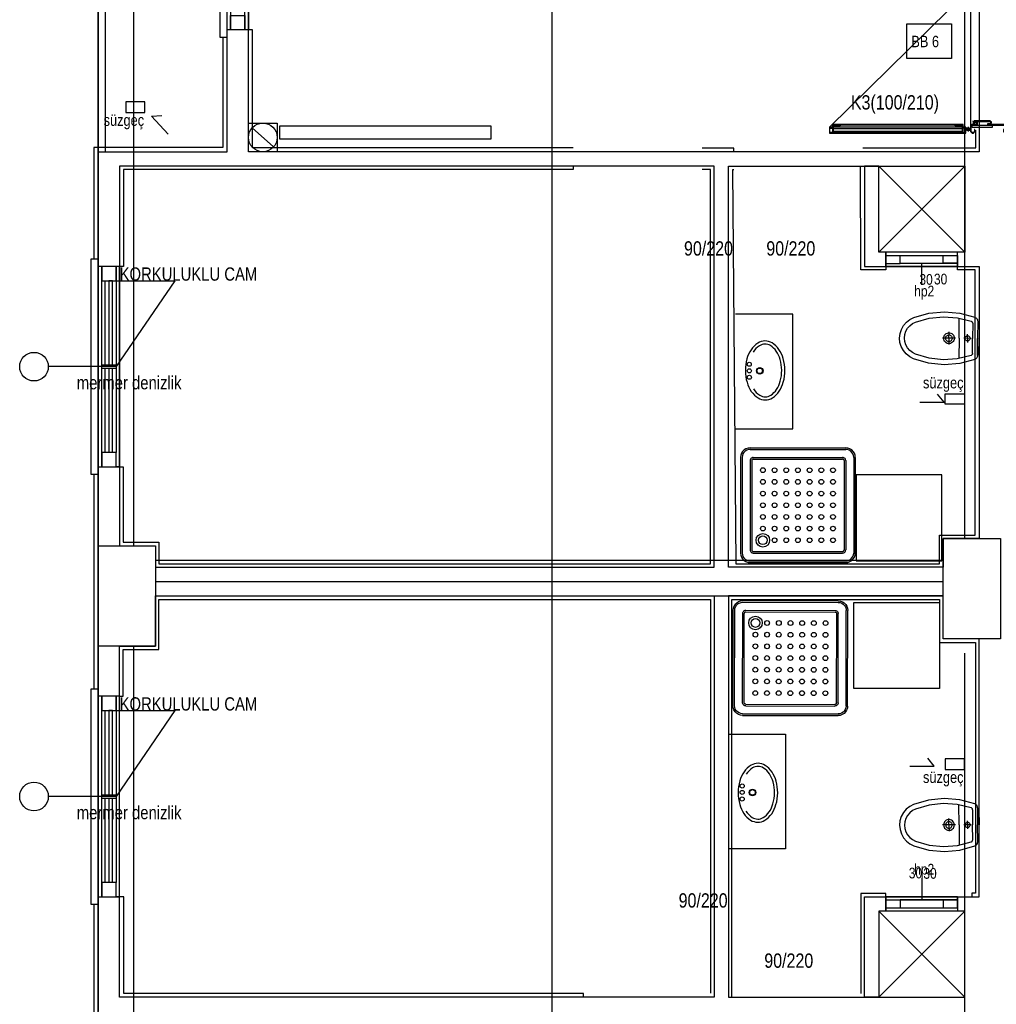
# Model space of a CAD drawing. Header units: centimetres. Extents: x 0 to 14545, y -30 to 2970.
# Tile 7 of 33: x 1314 to 1655, y 1534 to 1877. Entities that reach past the tile are written whole.
import ezdxf

# ---------------------------------------------------------------- set-up
doc = ezdxf.new("R2010")
doc.units = ezdxf.units.CM
doc.layers.add('ASN-MIMARI', color=8, linetype='CONTINUOUS')
doc.styles.get("Standard").update_dxf_attribs({"font": 'arial.ttf', "width": 0.8})

msp = doc.modelspace()

# ---------------------------------------------------------------- linework, layer by layer
at = {"layer": 'ASN-MIMARI'}
for p, q in [((1645.65, 1887.3), (1645.65, 1840.32)), ((1597.37, 1839.92), (1597.42, 1839.92)), ((1642.65, 1839.27), (1597.77, 1839.27)), ((1643.05, 1839.92), (1643, 1839.92)), ((1644.33, 1839.48), (1644, 1839.48)), ((1644.3, 1838.92), (1644, 1838.92)), ((1645.65, 1839.17), (1644.05, 1839.17)), ((1644.85, 1839.97), (1644.85, 1838.37)), ((1645.38, 1839.45), (1645.65, 1839.45)), ((1645.38, 1838.89), (1645.65, 1838.89)), ((1628.57, 1784.85), (1628.58, 1792.36)), ((1641.6, 1766.21), (1641.64, 1773.27)), ((1646.38, 1771.43), (1646.35, 1766.19)), ((1648.13, 1772.13), (1648.1, 1766.18)), ((1648.13, 1771.93), (1648.28, 1771.93)), ((1648.63, 1771.57), (1648.6, 1766.17)), ((1640.36, 1766.22), (1635.79, 1766.24)), ((1638.1, 1766.23), (1638.09, 1764.01)), ((1638.1, 1766.23), (1638.11, 1768.45)), ((1641.6, 1766.21), (1641.56, 1759.15)), ((1645.82, 1766.19), (1643.27, 1766.2)), ((1644.6, 1766.19), (1644.59, 1764.79)), ((1644.6, 1766.19), (1644.61, 1767.6)), ((1646.32, 1760.94), (1646.35, 1766.19)), ((1648.07, 1760.23), (1648.1, 1766.18)), ((1648.57, 1760.77), (1648.6, 1766.17)), ((1648.07, 1760.43), (1648.22, 1760.43)), ((1568.69, 1727.98), (1602.05, 1727.98)), ((1568.69, 1727.42), (1602.05, 1727.42)), ((1565.36, 1724.64), (1565.36, 1691.28)), ((1565.91, 1724.64), (1565.91, 1691.28)), ((1568.69, 1723.53), (1568.69, 1692.39)), ((1569.25, 1723.53), (1569.25, 1692.39)), ((1569.8, 1724.64), (1600.94, 1724.64)), ((1569.8, 1724.08), (1600.94, 1724.08)), ((1601.5, 1723.53), (1601.5, 1692.39)), ((1602.05, 1723.53), (1602.05, 1692.39)), ((1604.83, 1724.64), (1604.83, 1691.28)), ((1605.39, 1724.64), (1605.39, 1691.28)), ((1569.8, 1691.84), (1600.94, 1691.84)), ((1569.8, 1691.28), (1600.94, 1691.28)), ((1568.69, 1688.5), (1602.05, 1688.5)), ((1568.69, 1687.94), (1602.05, 1687.94)), ((1566.11, 1674.12), (1599.47, 1674.03)), ((1566.12, 1674.67), (1599.47, 1674.59)), ((1562.69, 1637.99), (1562.77, 1671.35)), ((1563.24, 1637.98), (1563.33, 1671.34)), ((1566.03, 1639.09), (1566.1, 1670.22)), ((1566.58, 1639.09), (1566.66, 1670.22)), ((1567.22, 1671.33), (1598.35, 1671.26)), ((1567.22, 1670.78), (1598.35, 1670.7)), ((1598.83, 1639.01), (1598.91, 1670.14)), ((1599.38, 1639), (1599.46, 1670.14)), ((1602.16, 1637.89), (1602.25, 1671.25)), ((1602.72, 1637.88), (1602.8, 1671.24)), ((1567.13, 1637.97), (1598.27, 1637.9)), ((1567.14, 1638.53), (1598.27, 1638.45)), ((1566.01, 1634.64), (1599.37, 1634.56)), ((1566.02, 1635.2), (1599.38, 1635.11)), ((1641.6, 1596.41), (1641.56, 1603.47)), ((1646.32, 1601.68), (1646.35, 1596.43)), ((1648.07, 1602.39), (1648.1, 1596.44)), ((1648.07, 1602.19), (1648.22, 1602.19)), ((1648.57, 1601.84), (1648.6, 1596.44)), ((1638.1, 1596.39), (1638.09, 1598.61)), ((1644.6, 1596.42), (1644.59, 1597.82)), ((1640.36, 1596.4), (1635.79, 1596.38)), ((1638.1, 1596.39), (1638.11, 1594.17)), ((1641.6, 1596.41), (1641.64, 1589.35)), ((1645.82, 1596.43), (1643.27, 1596.42)), ((1644.6, 1596.42), (1644.61, 1595.02)), ((1646.38, 1591.19), (1646.35, 1596.43)), ((1648.13, 1590.49), (1648.1, 1596.44)), ((1648.63, 1591.04), (1648.6, 1596.44)), ((1648.13, 1590.69), (1648.28, 1590.69)), ((1628.57, 1577.77), (1628.58, 1570.26))]:
    msp.add_line(p, q, dxfattribs=at)
for points in [[(1499.42, 2464.04), (1499.42, 612.01)], [(2046.09, 2034.06), (2046.09, 2348.81), (1341.09, 2348.81), (1341.09, 1531.31)], [(1341.09, 1990.06), (1341.09, 1831.31), (1386.09, 1831.31), (1386.09, 2008.81), (1386.09, 2008.81), (1356.09, 2008.81), (1356.09, 1970.06), (1341.09, 1970.06)], [(1393.59, 2008.81), (1566.09, 2008.81), (1566.09, 2007.56), (1648.59, 2007.56), (1648.59, 1831.31), (1393.59, 1831.31), (1393.59, 2008.81)], [(1643.59, 1696.31), (1643.59, 2007.56)], [(1341.09, 1693.81), (1341.09, 1997.56)], [(1353.59, 1693.81), (1353.59, 1970.06)], [(1386.09, 1963.81), (1386.09, 1966.31), (1383.59, 1966.31), (1383.59, 1893.81), (1383.59, 1871.31), (1386.09, 1871.31)], [(1343.59, 1965.06), (1343.59, 1831.31)], [(1393.59, 1963.81), (1393.59, 1873.81), (1386.09, 1873.81), (1386.09, 1963.81), (1393.59, 1963.81), (1392.34, 1963.81), (1392.34, 1958.81), (1387.34, 1958.81), (1387.34, 1963.81), (1387.34, 1873.81), (1387.34, 1878.81), (1392.34, 1878.81), (1392.34, 1873.81), (1392.34, 1958.81), (1391.09, 1958.81), (1391.09, 1919.43)], [(1596.42, 1839.92), (1644.85, 1887.6), (1645.65, 1887.6)], [(1623.33, 1875.96), (1638.92, 1875.96), (1638.92, 1863.82), (1623.33, 1863.82), (1623.33, 1875.96)], [(1506.96, 1832.68), (1394.96, 1832.68), (1394.96, 1873.81), (1393.59, 1873.81)], [(1384.59, 1871.31), (1384.59, 1832.81), (1341.09, 1832.81), (1339.59, 1832.81), (1339.59, 1793.81)], [(1350.75, 1845.01), (1357.45, 1845.01), (1357.45, 1848.71), (1350.75, 1848.71), (1350.75, 1845.01)], [(1365.49, 1837.39), (1359.76, 1843.71), (1363.34, 1843.9)], [(1647.8, 1840.82), (1646.15, 1840.82), (1645.65, 1840.32), (1645.65, 1838.32), (1646.15, 1837.82), (1646.65, 1837.82), (1647.15, 1838.32), (1647.15, 1839.01), (1646.95, 1839.01), (1646.95, 1838.32), (1646.65, 1838.02), (1646.15, 1838.02), (1645.85, 1838.32), (1645.85, 1840.32), (1646.15, 1840.62), (1648, 1840.62), (1648, 1841.82), (1646.86, 1841.82), (1646.86, 1841.87), (1652.39, 1841.87), (1652.69, 1841.57), (1652.69, 1841.32), (1652.39, 1841.02), (1651.55, 1841.02), (1651.55, 1840.82), (1652.39, 1840.82), (1652.89, 1841.32), (1652.89, 1841.57), (1652.39, 1842.07), (1646.86, 1842.07), (1646.86, 1841.62), (1647.8, 1841.62), (1647.8, 1840.82)], [(1646.8, 1841.57), (1646.59, 1841.83), (1646.55, 1842.04), (1646.55, 1841.57), (1646.55, 1840.87), (1647.74, 1840.87), (1647.74, 1841.57), (1646.8, 1841.57)], [(1403.59, 1841.31), (1403.59, 1831.31), (1393.59, 1831.31), (1393.59, 1841.31), (1403.59, 1841.31)], [(1394.83, 1839.61), (1402.34, 1833.01)], [(1478.25, 1835.85), (1478.25, 1840.22), (1404.35, 1840.22), (1404.35, 1835.85), (1478.25, 1835.85)], [(1596.52, 1837.87), (1596.52, 1839.82), (1597.37, 1839.82), (1597.37, 1839.92), (1596.42, 1839.92), (1596.42, 1837.77), (1644, 1837.77), (1644, 1839.92), (1643.05, 1839.92), (1643.05, 1839.82), (1643.9, 1839.82), (1643.9, 1837.87), (1596.52, 1837.87)], [(1596.52, 1839.57), (1597.47, 1839.57), (1597.47, 1837.97), (1596.52, 1837.97)], [(1596.67, 1839.67), (1597.52, 1839.67), (1597.52, 1840.67), (1642.9, 1840.67), (1642.9, 1839.67), (1643.75, 1839.67), (1643.75, 1839.77), (1643, 1839.77), (1643, 1840.77), (1597.42, 1840.77), (1597.42, 1839.77), (1596.67, 1839.77), (1596.67, 1839.67)], [(1597.57, 1837.92), (1600.07, 1837.92), (1600.07, 1838.12), (1597.77, 1838.12), (1597.77, 1840.42), (1600.07, 1840.42), (1600.07, 1840.62), (1597.57, 1840.62), (1597.57, 1837.92)], [(1600.12, 1840.37), (1597.82, 1840.37), (1597.82, 1840.02), (1642.6, 1840.02), (1642.6, 1840.37), (1640.3, 1840.37), (1640.3, 1840.62), (1600.12, 1840.62), (1600.12, 1840.37)], [(1600.12, 1837.92), (1600.12, 1838.17), (1597.82, 1838.17), (1597.82, 1838.52), (1642.6, 1838.52), (1642.6, 1838.17), (1640.3, 1838.17), (1640.3, 1837.92), (1600.12, 1837.92)], [(1607.99, 1832.62), (1647.49, 1832.62), (1647.49, 1838.81)], [(1642.65, 1838.12), (1640.35, 1838.12), (1640.35, 1837.92), (1642.85, 1837.92), (1642.85, 1840.62), (1640.35, 1840.62), (1640.35, 1840.42), (1642.65, 1840.42), (1642.65, 1838.12)], [(1643.9, 1839.57), (1642.95, 1839.57), (1642.95, 1837.97), (1643.9, 1837.97)], [(1646.18, 1839.81), (1646.18, 1840.56), (1653.15, 1840.56), (1653.15, 1839.81), (1646.18, 1839.81)], [(1646.85, 1841.47), (1646.91, 1840.97), (1646.65, 1840.97), (1646.65, 1841.53), (1646.78, 1841.47), (1646.8, 1841.47), (1646.85, 1841.47)], [(1657.65, 1838.02), (1658.15, 1838.02), (1657.65, 1838.02), (1657.35, 1838.32), (1657.35, 1839.01), (1657.15, 1839.01), (1657.15, 1838.32), (1657.65, 1837.82), (1658.15, 1837.82), (1658.65, 1838.32), (1658.65, 1840.32), (1658.15, 1840.82), (1652.62, 1840.82), (1652.62, 1840.62), (1658.15, 1840.62), (1658.45, 1840.32), (1658.45, 1838.32), (1658.15, 1838.02)], [(1562.99, 1831.31), (1562.99, 1832.56), (1551.96, 1832.58)], [(1556.09, 1826.31), (1348.59, 1826.31), (1348.59, 1693.81), (1361.09, 1693.81), (1361.09, 1686.31), (1556.09, 1686.31), (1556.09, 1826.31)], [(1506.95, 1826.31), (1506.94, 1825.06), (1349.94, 1825.06), (1349.94, 1791.31), (1348.59, 1791.31)], [(1348.59, 1721.31), (1349.84, 1721.31), (1349.84, 1695.06), (1362.34, 1695.06), (1362.34, 1687.56), (1554.84, 1687.56), (1554.84, 1825.06), (1551.94, 1825.06)], [(1648.59, 1696.31), (1636.09, 1696.31), (1636.09, 1686.31), (1561.09, 1686.31), (1561.09, 1826.31), (1613.59, 1826.31), (1613.59, 1826.31), (1608.59, 1826.31), (1608.59, 1791.31), (1648.59, 1791.31), (1648.59, 1696.31)], [(1563, 1825.04), (1562.5, 1825.04), (1563.74, 1687.55), (1634.74, 1687.55), (1634.74, 1697.55), (1647.24, 1697.55), (1647.24, 1790.05), (1641.08, 1790.05), (1641.08, 1791.31)], [(1616.08, 1791.35), (1616.08, 1790.1), (1607.33, 1790.1), (1607.25, 1826.31)], [(1613.59, 1826.31), (1643.59, 1826.31), (1643.59, 1796.31), (1613.59, 1796.31), (1613.59, 1826.31), (1643.59, 1796.31), (1613.59, 1796.31), (1643.59, 1826.31)], [(1341.09, 1791.31), (1341.09, 1793.81), (1338.59, 1793.81), (1338.59, 1721.31), (1338.59, 1718.81), (1341.09, 1718.81)], [(1616.08, 1791.32), (1616.08, 1791.32), (1616.09, 1796.32), (1616.09, 1795.13), (1641.09, 1795.1), (1641.08, 1791.3), (1616.08, 1791.32)], [(1641.09, 1796.3), (1616.09, 1796.32), (1616.08, 1791.35), (1641.08, 1791.3), (1641.09, 1796.3)], [(1616.08, 1792.35), (1621.08, 1792.34), (1621.09, 1795.12)], [(1641.08, 1792.37), (1636.08, 1792.38), (1636.09, 1795.11)], [(1348.59, 1721.31), (1348.59, 1791.31), (1341.09, 1791.31), (1341.09, 1721.31), (1348.59, 1721.31), (1347.34, 1721.31), (1347.34, 1726.31), (1342.34, 1726.31), (1342.34, 1721.31), (1342.34, 1791.31), (1342.34, 1786.31), (1347.34, 1786.31), (1347.34, 1791.31), (1347.34, 1726.31), (1346.09, 1726.31), (1346.09, 1755.68)], [(1621.08, 1792.34), (1641.08, 1792.37)], [(1636.08, 1792.33), (1621.08, 1792.34)], [(1641.08, 1792.32), (1641.08, 1792.32)], [(1343.59, 1756.93), (1343.59, 1786.31)], [(1346.09, 1756.93), (1346.09, 1786.31), (1344.84, 1786.31), (1344.84, 1756.93)], [(1347.34, 1786.31), (1367.92, 1786.31), (1347.34, 1756.31)], [(1563.59, 1734.58), (1583.59, 1734.58), (1583.59, 1774.58), (1563.59, 1774.58)], [(1620.85, 1766.31), (1621.01, 1767.86), (1621.48, 1769.33), (1622.23, 1770.69), (1623.23, 1771.87), (1624.45, 1772.82), (1625.84, 1773.52)], [(1625.84, 1773.52), (1631.08, 1774.99), (1636.5, 1775.49), (1641.92, 1775), (1647.16, 1773.54)], [(1626.46, 1771.88), (1631.22, 1773.23), (1636.15, 1773.73), (1641.08, 1773.37), (1645.88, 1772.14)], [(1647.16, 1773.54), (1647.43, 1773.4), (1647.67, 1773.21), (1647.87, 1772.98), (1648.01, 1772.72), (1648.1, 1772.43), (1648.13, 1772.13)], [(1622.6, 1766.31), (1622.73, 1767.5), (1623.09, 1768.64), (1623.67, 1769.69), (1624.45, 1770.61), (1625.39, 1771.34), (1626.46, 1771.88)], [(1645.88, 1772.14), (1646.01, 1772.08), (1646.14, 1771.98), (1646.24, 1771.87), (1646.32, 1771.73), (1646.36, 1771.59), (1646.38, 1771.43)], [(1648.28, 1771.93), (1648.36, 1771.92), (1648.43, 1771.89), (1648.5, 1771.85), (1648.55, 1771.79), (1648.59, 1771.73), (1648.62, 1771.65), (1648.63, 1771.57)], [(1625.77, 1759.06), (1624.39, 1759.77), (1623.18, 1760.74), (1622.19, 1761.93), (1621.45, 1763.29), (1621, 1764.77), (1620.85, 1766.31)], [(1626.41, 1760.69), (1625.34, 1761.24), (1624.4, 1761.99), (1623.63, 1762.91), (1623.06, 1763.96), (1622.71, 1765.11), (1622.6, 1766.31)], [(1636.23, 1766.24), (1636.27, 1766.63), (1636.39, 1767), (1636.59, 1767.34), (1636.85, 1767.63), (1637.17, 1767.86), (1637.53, 1768.01), (1637.91, 1768.09), (1638.31, 1768.09), (1638.69, 1768.01), (1639.05, 1767.85), (1639.36, 1767.61), (1639.62, 1767.32), (1639.82, 1766.98), (1639.94, 1766.61), (1639.98, 1766.22)], [(1639.98, 1766.22), (1639.93, 1765.83), (1639.81, 1765.46), (1639.61, 1765.12), (1639.35, 1764.83), (1639.03, 1764.6), (1638.67, 1764.44), (1638.29, 1764.36), (1637.89, 1764.36), (1637.51, 1764.45), (1637.15, 1764.61), (1636.84, 1764.84), (1636.58, 1765.13), (1636.38, 1765.47), (1636.26, 1765.85), (1636.23, 1766.24)], [(1636.95, 1766.23), (1636.98, 1766.47), (1637.05, 1766.7), (1637.17, 1766.91), (1637.34, 1767.09), (1637.53, 1767.23), (1637.75, 1767.32), (1637.99, 1767.37), (1638.23, 1767.37), (1638.46, 1767.32), (1638.68, 1767.22), (1638.87, 1767.08), (1639.03, 1766.9), (1639.15, 1766.69), (1639.23, 1766.46), (1639.25, 1766.22)], [(1639.25, 1766.22), (1639.22, 1765.98), (1639.15, 1765.75), (1639.03, 1765.55), (1638.87, 1765.37), (1638.67, 1765.23), (1638.45, 1765.13), (1638.21, 1765.08), (1637.97, 1765.08), (1637.74, 1765.14), (1637.52, 1765.23), (1637.33, 1765.38), (1637.17, 1765.56), (1637.05, 1765.77), (1636.97, 1765.99), (1636.95, 1766.23)], [(1643.73, 1766.2), (1643.75, 1766.38), (1643.8, 1766.55), (1643.89, 1766.71), (1644.02, 1766.85), (1644.17, 1766.95), (1644.33, 1767.03), (1644.51, 1767.07), (1644.7, 1767.06), (1644.87, 1767.03), (1645.04, 1766.95), (1645.19, 1766.84), (1645.31, 1766.71), (1645.4, 1766.55), (1645.46, 1766.37), (1645.48, 1766.19)], [(1645.48, 1766.19), (1645.46, 1766.01), (1645.4, 1765.83), (1645.31, 1765.68), (1645.18, 1765.54), (1645.03, 1765.43), (1644.87, 1765.36), (1644.69, 1765.32), (1644.5, 1765.32), (1644.33, 1765.36), (1644.16, 1765.44), (1644.01, 1765.55), (1643.89, 1765.68), (1643.8, 1765.84), (1643.74, 1766.02), (1643.73, 1766.2)], [(1571.36, 1764.55), (1570.68, 1764.06), (1570.05, 1763.51), (1569.48, 1762.9), (1568.99, 1762.22)], [(1571.94, 1763.62), (1571.3, 1763.16), (1570.71, 1762.63), (1570.19, 1762.03), (1569.74, 1761.38)], [(1573.84, 1765.27), (1573.19, 1765.22), (1572.55, 1765.08), (1571.94, 1764.85), (1571.36, 1764.55)], [(1573.84, 1764.17), (1573.35, 1764.14), (1572.86, 1764.03), (1572.39, 1763.86), (1571.94, 1763.62)], [(1576.32, 1764.58), (1575.74, 1764.88), (1575.13, 1765.1), (1574.49, 1765.23), (1573.84, 1765.27)], [(1575.75, 1763.65), (1575.31, 1763.88), (1574.83, 1764.04), (1574.34, 1764.14), (1573.84, 1764.17)], [(1577.83, 1761.68), (1577.39, 1762.25), (1576.89, 1762.77), (1576.35, 1763.24), (1575.75, 1763.65)], [(1578.73, 1762.29), (1578.22, 1762.96), (1577.65, 1763.57), (1577.01, 1764.11), (1576.32, 1764.58)], [(1568.99, 1762.22), (1568.53, 1761.47), (1568.14, 1760.69), (1567.81, 1759.87), (1567.55, 1759.03)], [(1579.16, 1758.82), (1578.91, 1759.57), (1578.61, 1760.3), (1578.24, 1761), (1577.83, 1761.68)], [(1580.21, 1759.12), (1579.94, 1759.96), (1579.6, 1760.77), (1579.19, 1761.55), (1578.73, 1762.29)], [(1580.8, 1755.04), (1580.76, 1756.07), (1580.64, 1757.1), (1580.46, 1758.12), (1580.21, 1759.12)], [(1645.81, 1760.23), (1641.01, 1759.06), (1636.07, 1758.74), (1631.15, 1759.29), (1626.41, 1760.69)], [(1646.32, 1760.94), (1646.31, 1760.79), (1646.26, 1760.64), (1646.18, 1760.5), (1646.08, 1760.39), (1645.96, 1760.3), (1645.81, 1760.23)], [(1648.07, 1760.23), (1648.04, 1759.93), (1647.95, 1759.64), (1647.8, 1759.37), (1647.6, 1759.14), (1647.36, 1758.96), (1647.09, 1758.83)], [(1648.57, 1760.77), (1648.56, 1760.7), (1648.54, 1760.62), (1648.5, 1760.56), (1648.44, 1760.5), (1648.37, 1760.46), (1648.3, 1760.43), (1648.22, 1760.43)], [(1347.34, 1756.31), (1323.71, 1756.31)], [(1347.34, 1755.68), (1342.34, 1755.68), (1342.34, 1756.93), (1347.34, 1756.93), (1347.34, 1755.68)], [(1344.84, 1755.68), (1344.84, 1726.31), (1343.59, 1726.31), (1343.59, 1755.68)], [(1567.55, 1759.03), (1567.31, 1758.03), (1567.14, 1757.01), (1567.05, 1755.98), (1567.02, 1754.94)], [(1579.7, 1755.03), (1579.67, 1755.99), (1579.56, 1756.94), (1579.39, 1757.89), (1579.16, 1758.82)], [(1647.09, 1758.83), (1641.83, 1757.42), (1636.41, 1756.99), (1630.99, 1757.54), (1625.77, 1759.06)], [(1567.02, 1754.94), (1567.06, 1753.91), (1567.17, 1752.88), (1567.35, 1751.86), (1567.6, 1750.86)], [(1579.21, 1751.23), (1579.43, 1752.17), (1579.59, 1753.11), (1579.68, 1754.07), (1579.7, 1755.03)], [(1580.27, 1750.94), (1580.51, 1751.95), (1580.67, 1752.97), (1580.77, 1754), (1580.8, 1755.04)], [(1567.6, 1750.86), (1567.88, 1750.02), (1568.22, 1749.21), (1568.62, 1748.43), (1569.09, 1747.69)], [(1577.92, 1748.36), (1578.33, 1749.03), (1578.68, 1749.74), (1578.98, 1750.48), (1579.21, 1751.23)], [(1578.83, 1747.75), (1579.28, 1748.51), (1579.68, 1749.29), (1580.01, 1750.11), (1580.27, 1750.94)], [(1569.09, 1747.69), (1569.59, 1747.02), (1570.17, 1746.41), (1570.81, 1745.87), (1571.5, 1745.4)], [(1569.83, 1748.55), (1570.29, 1747.9), (1570.82, 1747.31), (1571.41, 1746.78), (1572.06, 1746.33)], [(1571.5, 1745.4), (1572.08, 1745.1), (1572.69, 1744.88), (1573.33, 1744.75), (1573.98, 1744.71)], [(1572.06, 1746.33), (1572.51, 1746.1), (1572.98, 1745.93), (1573.47, 1745.83), (1573.97, 1745.8)], [(1573.97, 1745.8), (1574.47, 1745.84), (1574.96, 1745.95), (1575.43, 1746.12), (1575.87, 1746.36)], [(1573.98, 1744.71), (1574.63, 1744.76), (1575.27, 1744.9), (1575.88, 1745.12), (1576.45, 1745.43)], [(1575.87, 1746.36), (1576.46, 1746.77), (1577, 1747.25), (1577.49, 1747.78), (1577.92, 1748.36)], [(1576.45, 1745.43), (1577.14, 1745.91), (1577.77, 1746.47), (1578.33, 1747.08), (1578.83, 1747.75)], [(1627.88, 1743.96), (1636.4, 1743.96), (1634.14, 1746.74)], [(1636.77, 1746.88), (1643.47, 1746.88), (1643.47, 1743.19), (1636.77, 1743.19), (1636.77, 1746.88)], [(1568.69, 1727.98), (1567.95, 1727.89), (1567.24, 1727.65), (1566.61, 1727.25), (1566.08, 1726.72), (1565.69, 1726.09), (1565.44, 1725.38), (1565.36, 1724.64)], [(1568.69, 1727.42), (1568.07, 1727.35), (1567.49, 1727.15), (1566.96, 1726.81), (1566.52, 1726.37), (1566.19, 1725.85), (1565.98, 1725.26), (1565.91, 1724.64)], [(1605.39, 1724.64), (1605.3, 1725.38), (1605.06, 1726.09), (1604.66, 1726.72), (1604.13, 1727.25), (1603.5, 1727.65), (1602.79, 1727.89), (1602.05, 1727.98)], [(1604.83, 1724.64), (1604.76, 1725.26), (1604.56, 1725.85), (1604.22, 1726.37), (1603.78, 1726.81), (1603.26, 1727.15), (1602.67, 1727.35), (1602.05, 1727.42)], [(1569.8, 1724.64), (1569.56, 1724.61), (1569.32, 1724.53), (1569.11, 1724.4), (1568.93, 1724.22), (1568.8, 1724.01), (1568.72, 1723.78), (1568.69, 1723.53)], [(1569.8, 1724.08), (1569.68, 1724.07), (1569.56, 1724.03), (1569.46, 1723.96), (1569.37, 1723.88), (1569.3, 1723.77), (1569.26, 1723.65), (1569.25, 1723.53)], [(1602.05, 1723.53), (1602.02, 1723.78), (1601.94, 1724.01), (1601.81, 1724.22), (1601.63, 1724.4), (1601.42, 1724.53), (1601.19, 1724.61), (1600.94, 1724.64)], [(1601.5, 1723.53), (1601.48, 1723.65), (1601.44, 1723.77), (1601.37, 1723.88), (1601.29, 1723.96), (1601.18, 1724.03), (1601.06, 1724.07), (1600.94, 1724.08)], [(1339.59, 1718.81), (1339.59, 1643.81)], [(1635.66, 1718.59), (1605.66, 1718.59), (1605.66, 1688.59), (1635.66, 1688.59), (1635.66, 1718.59)], [(1636.09, 1661.31), (1636.09, 1696.31), (1656.09, 1696.31), (1656.09, 1661.31), (1636.09, 1661.31)], [(1361.09, 1693.81), (1361.09, 1658.81), (1341.09, 1658.81), (1341.09, 1693.81), (1361.09, 1693.81)], [(1565.36, 1691.28), (1565.44, 1690.54), (1565.69, 1689.83), (1566.08, 1689.2), (1566.61, 1688.67), (1567.24, 1688.28), (1567.95, 1688.03), (1568.69, 1687.94)], [(1565.91, 1691.28), (1565.98, 1690.66), (1566.19, 1690.07), (1566.52, 1689.55), (1566.96, 1689.11), (1567.49, 1688.78), (1568.07, 1688.57), (1568.69, 1688.5)], [(1568.69, 1692.39), (1568.72, 1692.15), (1568.8, 1691.91), (1568.93, 1691.7), (1569.11, 1691.52), (1569.32, 1691.39), (1569.56, 1691.31), (1569.8, 1691.28)], [(1569.25, 1692.39), (1569.26, 1692.27), (1569.3, 1692.15), (1569.37, 1692.05), (1569.46, 1691.96), (1569.56, 1691.89), (1569.68, 1691.85), (1569.8, 1691.84)], [(1600.94, 1691.84), (1601.06, 1691.85), (1601.18, 1691.89), (1601.29, 1691.96), (1601.37, 1692.05), (1601.44, 1692.15), (1601.48, 1692.27), (1601.5, 1692.39)], [(1600.94, 1691.28), (1601.19, 1691.31), (1601.42, 1691.39), (1601.63, 1691.52), (1601.81, 1691.7), (1601.94, 1691.91), (1602.02, 1692.15), (1602.05, 1692.39)], [(1602.05, 1687.94), (1602.79, 1688.03), (1603.5, 1688.28), (1604.13, 1688.67), (1604.66, 1689.2), (1605.06, 1689.83), (1605.3, 1690.54), (1605.39, 1691.28)], [(1602.05, 1688.5), (1602.67, 1688.57), (1603.26, 1688.78), (1603.78, 1689.11), (1604.22, 1689.55), (1604.56, 1690.07), (1604.76, 1690.66), (1604.83, 1691.28)], [(1361.09, 1688.81), (1636.09, 1688.81)], [(1361.09, 1681.31), (1636.09, 1681.31)], [(1556.09, 1536.31), (1348.59, 1536.31), (1348.59, 1658.81), (1361.09, 1658.81), (1361.09, 1676.31), (1556.09, 1676.31), (1556.09, 1536.31)], [(1348.59, 1641.31), (1349.84, 1641.31), (1349.84, 1657.56), (1362.34, 1657.56), (1362.34, 1675.06), (1554.84, 1675.06), (1554.84, 1537.73)], [(1361.09, 1676.31), (1636.09, 1676.31)], [(1648.59, 1661.31), (1636.09, 1661.31), (1636.09, 1676.31), (1561.09, 1676.31), (1561.09, 1536.31), (1613.59, 1536.31), (1613.59, 1536.31), (1608.59, 1536.31), (1608.59, 1571.31), (1648.59, 1571.31), (1648.59, 1661.31)], [(1562.34, 1536.31), (1562.34, 1675.06), (1634.84, 1675.06), (1634.84, 1660.06), (1647.34, 1660.06), (1647.34, 1572.56), (1646.07, 1572.56), (1646.08, 1571.32)], [(1562.77, 1671.35), (1562.86, 1672.09), (1563.1, 1672.79), (1563.5, 1673.42), (1564.03, 1673.95), (1564.67, 1674.35), (1565.37, 1674.59), (1566.12, 1674.67)], [(1563.33, 1671.34), (1563.4, 1671.96), (1563.61, 1672.55), (1563.94, 1673.08), (1564.38, 1673.51), (1564.91, 1673.84), (1565.5, 1674.05), (1566.11, 1674.12)], [(1599.47, 1674.59), (1600.22, 1674.5), (1600.92, 1674.25), (1601.55, 1673.86), (1602.08, 1673.33), (1602.48, 1672.69), (1602.72, 1671.99), (1602.8, 1671.24)], [(1599.47, 1674.03), (1600.09, 1673.96), (1600.68, 1673.75), (1601.21, 1673.42), (1601.64, 1672.98), (1601.97, 1672.45), (1602.18, 1671.86), (1602.25, 1671.25)], [(1634.84, 1644.02), (1604.84, 1644.02), (1604.84, 1674.02), (1634.84, 1674.02), (1634.84, 1644.02)], [(1566.1, 1670.22), (1566.13, 1670.47), (1566.22, 1670.71), (1566.35, 1670.92), (1566.52, 1671.09), (1566.74, 1671.23), (1566.97, 1671.31), (1567.22, 1671.33)], [(1566.66, 1670.22), (1566.67, 1670.35), (1566.72, 1670.46), (1566.78, 1670.57), (1566.87, 1670.66), (1566.98, 1670.72), (1567.09, 1670.76), (1567.22, 1670.78)], [(1598.35, 1671.26), (1598.6, 1671.23), (1598.84, 1671.14), (1599.05, 1671.01), (1599.22, 1670.83), (1599.35, 1670.62), (1599.44, 1670.39), (1599.46, 1670.14)], [(1598.35, 1670.7), (1598.48, 1670.69), (1598.59, 1670.64), (1598.7, 1670.58), (1598.79, 1670.49), (1598.85, 1670.38), (1598.89, 1670.27), (1598.91, 1670.14)], [(1341.09, 1373.81), (1341.09, 1658.81)], [(1353.59, 1373.81), (1353.59, 1658.81)], [(1643.59, 1361.31), (1643.59, 1656.31)], [(1341.09, 1641.31), (1341.09, 1643.81), (1338.59, 1643.81), (1338.59, 1571.31), (1338.59, 1568.81), (1341.09, 1568.81)], [(1348.59, 1571.31), (1348.59, 1641.31), (1341.09, 1641.31), (1341.09, 1571.31), (1348.59, 1571.31), (1347.34, 1571.31), (1347.34, 1576.31), (1342.34, 1576.31), (1342.34, 1571.31), (1342.34, 1641.31), (1342.34, 1636.31), (1347.34, 1636.31), (1347.34, 1641.31), (1347.34, 1576.31), (1346.09, 1576.31), (1346.09, 1605.68)], [(1567.13, 1637.97), (1566.89, 1638), (1566.65, 1638.09), (1566.44, 1638.22), (1566.27, 1638.4), (1566.13, 1638.61), (1566.05, 1638.84), (1566.03, 1639.09)], [(1567.14, 1638.53), (1567.01, 1638.54), (1566.89, 1638.59), (1566.79, 1638.65), (1566.7, 1638.74), (1566.64, 1638.85), (1566.59, 1638.96), (1566.58, 1639.09)], [(1598.83, 1639.01), (1598.81, 1638.88), (1598.77, 1638.77), (1598.71, 1638.66), (1598.62, 1638.57), (1598.51, 1638.51), (1598.4, 1638.47), (1598.27, 1638.45)], [(1599.38, 1639), (1599.36, 1638.76), (1599.27, 1638.52), (1599.14, 1638.31), (1598.96, 1638.14), (1598.75, 1638), (1598.52, 1637.92), (1598.27, 1637.9)], [(1343.59, 1606.93), (1343.59, 1636.31)], [(1346.09, 1606.93), (1346.09, 1636.31), (1344.84, 1636.31), (1344.84, 1606.93)], [(1347.34, 1636.31), (1367.92, 1636.31), (1347.34, 1606.31)], [(1566.01, 1634.64), (1565.27, 1634.73), (1564.57, 1634.98), (1563.94, 1635.37), (1563.41, 1635.9), (1563.01, 1636.54), (1562.77, 1637.24), (1562.69, 1637.99)], [(1566.02, 1635.2), (1565.4, 1635.27), (1564.81, 1635.48), (1564.28, 1635.81), (1563.84, 1636.25), (1563.51, 1636.78), (1563.31, 1637.37), (1563.24, 1637.98)], [(1602.72, 1637.88), (1602.63, 1637.14), (1602.38, 1636.44), (1601.99, 1635.81), (1601.46, 1635.28), (1600.82, 1634.88), (1600.12, 1634.64), (1599.37, 1634.56)], [(1602.16, 1637.89), (1602.09, 1637.27), (1601.88, 1636.68), (1601.55, 1636.15), (1601.11, 1635.72), (1600.58, 1635.39), (1599.99, 1635.18), (1599.38, 1635.11)], [(1561.09, 1628.04), (1581.09, 1628.04), (1581.09, 1588.04), (1561.09, 1588.04)], [(1624.43, 1616.9), (1632.96, 1616.9), (1630.7, 1619.68)], [(1636.77, 1615.73), (1643.47, 1615.73), (1643.47, 1619.43), (1636.77, 1619.43), (1636.77, 1615.73)], [(1566.59, 1614.93), (1566.12, 1614.18), (1565.72, 1613.4), (1565.38, 1612.59), (1565.1, 1611.76)], [(1569, 1617.22), (1568.31, 1616.75), (1567.67, 1616.2), (1567.09, 1615.6), (1566.59, 1614.93)], [(1569.56, 1616.29), (1568.91, 1615.83), (1568.32, 1615.31), (1567.79, 1614.72), (1567.33, 1614.07)], [(1571.48, 1617.91), (1570.83, 1617.87), (1570.19, 1617.74), (1569.58, 1617.52), (1569, 1617.22)], [(1571.47, 1616.81), (1570.97, 1616.78), (1570.48, 1616.68), (1570.01, 1616.52), (1569.56, 1616.29)], [(1573.37, 1616.26), (1572.93, 1616.5), (1572.46, 1616.67), (1571.97, 1616.78), (1571.47, 1616.81)], [(1573.95, 1617.19), (1573.38, 1617.49), (1572.77, 1617.72), (1572.13, 1617.86), (1571.48, 1617.91)], [(1575.42, 1614.26), (1574.99, 1614.84), (1574.5, 1615.37), (1573.96, 1615.84), (1573.37, 1616.26)], [(1576.33, 1614.86), (1575.83, 1615.54), (1575.27, 1616.15), (1574.64, 1616.7), (1573.95, 1617.19)], [(1577.77, 1611.67), (1577.51, 1612.51), (1577.18, 1613.32), (1576.78, 1614.11), (1576.33, 1614.86)], [(1565.1, 1611.76), (1564.85, 1610.76), (1564.67, 1609.74), (1564.56, 1608.71), (1564.52, 1607.68)], [(1576.71, 1611.39), (1576.48, 1612.14), (1576.18, 1612.88), (1575.83, 1613.58), (1575.42, 1614.26)], [(1577.2, 1607.59), (1577.18, 1608.55), (1577.09, 1609.5), (1576.93, 1610.45), (1576.71, 1611.39)], [(1578.3, 1607.58), (1578.27, 1608.61), (1578.17, 1609.64), (1578.01, 1610.67), (1577.77, 1611.67)], [(1347.34, 1606.31), (1323.71, 1606.31)], [(1347.34, 1605.68), (1342.34, 1605.68), (1342.34, 1606.93), (1347.34, 1606.93), (1347.34, 1605.68)], [(1344.84, 1605.68), (1344.84, 1576.31), (1343.59, 1576.31), (1343.59, 1605.68)], [(1564.52, 1607.68), (1564.55, 1606.64), (1564.64, 1605.61), (1564.81, 1604.59), (1565.05, 1603.58)], [(1576.66, 1603.8), (1576.89, 1604.73), (1577.06, 1605.67), (1577.17, 1606.63), (1577.2, 1607.59)], [(1577.71, 1603.5), (1577.96, 1604.5), (1578.14, 1605.52), (1578.26, 1606.55), (1578.3, 1607.58)], [(1647.09, 1603.79), (1641.83, 1605.2), (1636.41, 1605.63), (1630.99, 1605.08), (1625.77, 1603.55)], [(1565.05, 1603.58), (1565.31, 1602.75), (1565.64, 1601.93), (1566.03, 1601.15), (1566.49, 1600.39)], [(1567.24, 1601.24), (1567.69, 1600.59), (1568.21, 1599.99), (1568.8, 1599.46), (1569.44, 1599)], [(1575.33, 1600.94), (1575.74, 1601.61), (1576.11, 1602.31), (1576.41, 1603.04), (1576.66, 1603.8)], [(1576.23, 1600.33), (1576.69, 1601.07), (1577.1, 1601.85), (1577.44, 1602.66), (1577.71, 1603.5)], [(1625.77, 1603.55), (1624.39, 1602.85), (1623.18, 1601.88), (1622.19, 1600.69), (1621.45, 1599.33), (1621, 1597.84), (1620.85, 1596.3)], [(1626.41, 1601.93), (1625.34, 1601.38), (1624.4, 1600.63), (1623.63, 1599.71), (1623.06, 1598.65), (1622.71, 1597.5), (1622.6, 1596.31)], [(1645.81, 1602.38), (1641.01, 1603.56), (1636.07, 1603.87), (1631.15, 1603.32), (1626.41, 1601.93)], [(1646.32, 1601.68), (1646.31, 1601.83), (1646.26, 1601.98), (1646.18, 1602.11), (1646.08, 1602.23), (1645.96, 1602.32), (1645.81, 1602.38)], [(1648.07, 1602.39), (1648.04, 1602.69), (1647.95, 1602.98), (1647.8, 1603.24), (1647.6, 1603.47), (1647.36, 1603.66), (1647.09, 1603.79)], [(1648.57, 1601.84), (1648.56, 1601.92), (1648.54, 1601.99), (1648.5, 1602.06), (1648.44, 1602.12), (1648.37, 1602.16), (1648.3, 1602.18), (1648.22, 1602.19)], [(1566.49, 1600.39), (1566.98, 1599.72), (1567.55, 1599.1), (1568.18, 1598.55), (1568.86, 1598.07)], [(1568.86, 1598.07), (1569.44, 1597.76), (1570.05, 1597.54), (1570.69, 1597.4), (1571.34, 1597.35)], [(1569.44, 1599), (1569.89, 1598.76), (1570.36, 1598.59), (1570.85, 1598.48), (1571.34, 1598.44)], [(1571.34, 1598.44), (1571.84, 1598.47), (1572.33, 1598.57), (1572.81, 1598.74), (1573.25, 1598.97)], [(1571.34, 1597.35), (1571.99, 1597.39), (1572.63, 1597.52), (1573.24, 1597.74), (1573.82, 1598.04)], [(1573.25, 1598.97), (1573.85, 1599.38), (1574.39, 1599.84), (1574.89, 1600.37), (1575.33, 1600.94)], [(1573.82, 1598.04), (1574.51, 1598.51), (1575.15, 1599.05), (1575.72, 1599.66), (1576.23, 1600.33)], [(1639.98, 1596.4), (1639.93, 1596.79), (1639.81, 1597.16), (1639.61, 1597.5), (1639.35, 1597.79), (1639.03, 1598.02), (1638.67, 1598.18), (1638.29, 1598.26), (1637.89, 1598.25), (1637.51, 1598.17), (1637.15, 1598.01), (1636.84, 1597.78), (1636.58, 1597.48), (1636.38, 1597.14), (1636.26, 1596.77), (1636.23, 1596.38)], [(1620.85, 1596.3), (1621.01, 1594.76), (1621.48, 1593.28), (1622.23, 1591.93), (1623.23, 1590.75), (1624.45, 1589.79), (1625.84, 1589.1)], [(1622.6, 1596.31), (1622.73, 1595.12), (1623.09, 1593.97), (1623.67, 1592.92), (1624.45, 1592.01), (1625.39, 1591.27), (1626.46, 1590.73)], [(1636.23, 1596.38), (1636.27, 1595.99), (1636.39, 1595.62), (1636.59, 1595.28), (1636.85, 1594.99), (1637.17, 1594.76), (1637.53, 1594.6), (1637.91, 1594.52), (1638.31, 1594.53), (1638.69, 1594.61), (1639.05, 1594.77), (1639.36, 1595), (1639.62, 1595.3), (1639.82, 1595.64), (1639.94, 1596.01), (1639.98, 1596.4)], [(1639.25, 1596.4), (1639.22, 1596.63), (1639.15, 1596.86), (1639.03, 1597.07), (1638.87, 1597.25), (1638.67, 1597.39), (1638.45, 1597.49), (1638.21, 1597.53), (1637.97, 1597.53), (1637.74, 1597.48), (1637.52, 1597.38), (1637.33, 1597.24), (1637.17, 1597.06), (1637.05, 1596.85), (1636.97, 1596.62), (1636.95, 1596.38)], [(1636.95, 1596.38), (1636.98, 1596.14), (1637.05, 1595.92), (1637.17, 1595.71), (1637.34, 1595.53), (1637.53, 1595.39), (1637.75, 1595.29), (1637.99, 1595.25), (1638.23, 1595.25), (1638.46, 1595.3), (1638.68, 1595.4), (1638.87, 1595.54), (1639.03, 1595.72), (1639.15, 1595.93), (1639.23, 1596.16), (1639.25, 1596.4)], [(1645.48, 1596.43), (1645.46, 1596.61), (1645.4, 1596.78), (1645.31, 1596.94), (1645.18, 1597.08), (1645.03, 1597.18), (1644.87, 1597.26), (1644.69, 1597.29), (1644.5, 1597.29), (1644.33, 1597.25), (1644.16, 1597.18), (1644.01, 1597.07), (1643.89, 1596.93), (1643.8, 1596.77), (1643.74, 1596.6), (1643.73, 1596.42)], [(1643.73, 1596.42), (1643.75, 1596.24), (1643.8, 1596.06), (1643.89, 1595.9), (1644.02, 1595.77), (1644.17, 1595.66), (1644.33, 1595.59), (1644.51, 1595.55), (1644.7, 1595.55), (1644.87, 1595.59), (1645.04, 1595.67), (1645.19, 1595.78), (1645.31, 1595.91), (1645.4, 1596.07), (1645.46, 1596.24), (1645.48, 1596.43)], [(1645.88, 1590.47), (1646.01, 1590.54), (1646.14, 1590.63), (1646.24, 1590.75), (1646.32, 1590.88), (1646.36, 1591.03), (1646.38, 1591.19)], [(1648.28, 1590.69), (1648.36, 1590.7), (1648.43, 1590.73), (1648.5, 1590.77), (1648.55, 1590.82), (1648.59, 1590.89), (1648.62, 1590.96), (1648.63, 1591.04)], [(1625.84, 1589.1), (1631.08, 1587.63), (1636.5, 1587.13), (1641.92, 1587.62), (1647.16, 1589.08)], [(1626.46, 1590.73), (1631.22, 1589.38), (1636.15, 1588.88), (1641.08, 1589.25), (1645.88, 1590.47)], [(1647.16, 1589.08), (1647.43, 1589.22), (1647.67, 1589.4), (1647.87, 1589.63), (1648.01, 1589.9), (1648.1, 1590.19), (1648.13, 1590.49)], [(1510.57, 1536.31), (1510.57, 1537.56), (1350.07, 1537.56), (1350.07, 1571.31), (1348.59, 1571.31)], [(1616.08, 1571.27), (1616.08, 1572.52), (1607.33, 1572.52), (1607.34, 1537.63)], [(1616.08, 1571.3), (1616.08, 1571.3), (1616.09, 1566.3), (1616.09, 1567.49), (1641.09, 1567.51), (1641.08, 1571.32), (1616.08, 1571.3)], [(1641.09, 1566.32), (1616.09, 1566.3), (1616.08, 1571.27), (1641.08, 1571.32), (1641.09, 1566.32)], [(1616.08, 1570.27), (1621.08, 1570.27), (1621.09, 1567.49)], [(1636.08, 1570.29), (1621.08, 1570.27)], [(1621.08, 1570.27), (1641.08, 1570.24)], [(1641.08, 1570.24), (1636.08, 1570.24), (1636.09, 1567.51)], [(1641.08, 1570.3), (1641.08, 1570.3)], [(1339.59, 1568.81), (1339.59, 1531.31), (1339.59, 1529.81), (1384.59, 1529.81), (1384.59, 1491.31)], [(1613.59, 1536.31), (1643.59, 1536.31), (1643.59, 1566.31), (1613.59, 1566.31), (1613.59, 1536.31), (1643.59, 1566.31), (1613.59, 1566.31), (1643.59, 1536.31)]]:
    msp.add_lwpolyline(points, dxfattribs=at)
for centre, radius in [((1398.59, 1836.31), 5), ((1644.85, 1839.17), 0.6), ((1644.85, 1839.17), 0.4), ((1318.71, 1756.31), 5), ((1568.39, 1757.16), 0.713), ((1572.03, 1754.86), 1.15), ((1572.03, 1754.86), 0.969), ((1568.41, 1754.86), 0.713), ((1568.42, 1752.61), 0.713), ((1573.14, 1720.19), 0.834), ((1577.22, 1720.18), 0.834), ((1581.29, 1720.18), 0.834), ((1585.37, 1720.18), 0.834), ((1589.45, 1720.18), 0.834), ((1593.53, 1720.18), 0.834), ((1597.6, 1720.18), 0.834), ((1573.14, 1716.11), 0.834), ((1577.22, 1716.11), 0.834), ((1581.29, 1716.11), 0.834), ((1585.37, 1716.11), 0.834), ((1589.45, 1716.11), 0.834), ((1593.53, 1716.11), 0.834), ((1597.6, 1716.11), 0.834), ((1573.14, 1712.03), 0.834), ((1577.22, 1712.03), 0.834), ((1581.29, 1712.03), 0.834), ((1585.37, 1712.03), 0.834), ((1589.45, 1712.03), 0.834), ((1593.53, 1712.03), 0.834), ((1597.6, 1712.03), 0.834), ((1573.14, 1707.96), 0.834), ((1577.22, 1707.96), 0.834), ((1581.29, 1707.96), 0.834), ((1585.37, 1707.96), 0.834), ((1589.45, 1707.96), 0.834), ((1593.53, 1707.96), 0.834), ((1597.6, 1707.96), 0.834), ((1573.14, 1703.88), 0.834), ((1577.22, 1703.88), 0.834), ((1581.29, 1703.88), 0.834), ((1585.37, 1703.88), 0.834), ((1589.45, 1703.88), 0.834), ((1593.53, 1703.88), 0.834), ((1597.6, 1703.88), 0.834), ((1573.14, 1695.73), 2.36), ((1573.14, 1695.73), 1.53), ((1573.14, 1699.81), 0.834), ((1577.22, 1699.8), 0.834), ((1581.29, 1699.8), 0.834), ((1585.37, 1699.8), 0.834), ((1589.45, 1699.8), 0.834), ((1593.53, 1699.8), 0.834), ((1597.6, 1699.8), 0.834), ((1577.22, 1695.73), 0.834), ((1581.29, 1695.73), 0.834), ((1585.37, 1695.73), 0.834), ((1589.45, 1695.73), 0.834), ((1593.53, 1695.73), 0.834), ((1597.6, 1695.73), 0.834), ((1570.54, 1666.88), 2.36), ((1570.54, 1666.88), 1.53), ((1574.62, 1666.87), 0.834), ((1578.7, 1666.86), 0.834), ((1582.78, 1666.85), 0.834), ((1586.85, 1666.84), 0.834), ((1590.93, 1666.83), 0.834), ((1595.01, 1666.82), 0.834), ((1570.53, 1662.8), 0.834), ((1574.61, 1662.79), 0.834), ((1578.69, 1662.78), 0.834), ((1582.77, 1662.77), 0.834), ((1586.84, 1662.76), 0.834), ((1590.92, 1662.75), 0.834), ((1595, 1662.74), 0.834), ((1570.52, 1658.73), 0.834), ((1574.6, 1658.72), 0.834), ((1578.68, 1658.71), 0.834), ((1582.75, 1658.7), 0.834), ((1586.83, 1658.69), 0.834), ((1590.91, 1658.68), 0.834), ((1594.99, 1658.67), 0.834), ((1570.51, 1654.65), 0.834), ((1574.59, 1654.64), 0.834), ((1578.67, 1654.63), 0.834), ((1582.74, 1654.62), 0.834), ((1586.82, 1654.61), 0.834), ((1590.9, 1654.6), 0.834), ((1594.98, 1654.59), 0.834), ((1570.5, 1650.57), 0.834), ((1574.58, 1650.57), 0.834), ((1578.66, 1650.56), 0.834), ((1582.73, 1650.55), 0.834), ((1586.81, 1650.53), 0.834), ((1590.89, 1650.52), 0.834), ((1594.97, 1650.51), 0.834), ((1570.49, 1646.5), 0.834), ((1574.57, 1646.49), 0.834), ((1578.65, 1646.48), 0.834), ((1582.72, 1646.47), 0.834), ((1586.8, 1646.46), 0.834), ((1590.88, 1646.45), 0.834), ((1594.96, 1646.44), 0.834), ((1570.48, 1642.41), 0.834), ((1574.56, 1642.41), 0.834), ((1578.64, 1642.4), 0.834), ((1582.71, 1642.39), 0.834), ((1586.79, 1642.38), 0.834), ((1590.87, 1642.37), 0.834), ((1594.95, 1642.36), 0.834), ((1318.71, 1606.31), 5), ((1565.91, 1607.75), 0.713), ((1565.92, 1610), 0.713), ((1569.53, 1607.75), 1.15), ((1569.53, 1607.75), 0.969), ((1565.89, 1605.45), 0.713)]:
    msp.add_circle(centre, radius, dxfattribs=at)

# ---------------------------------------------------------------- texts
at = {"layer": 'ASN-MIMARI', "width": 0.8}
for s, height, p in [('BB 6', 3.994, (1624.95, 1867.78)), ('K3(100/210)', 5, (1603.85, 1846.04)), ('süzgeç', 3.994, (1343.01, 1840.33)), ('90/220', 5, (1545.61, 1795.06)), ('90/220', 5, (1574.34, 1795.07)), ('KORKULUKLU CAM', 4.6345, (1348.59, 1786.31)), ('30', 3.75, (1627.77, 1784.88)), ('30', 3.75, (1632.85, 1785)), ('hp2', 3.75, (1625.96, 1780.82)), ('mermer denizlik', 4.6345, (1333.65, 1748.4)), ('süzgeç', 3.994, (1629.03, 1748.72)), ('KORKULUKLU CAM', 4.6345, (1348.59, 1636.31)), ('süzgeç', 3.994, (1629.03, 1611.05)), ('mermer denizlik', 4.6345, (1333.65, 1598.4)), ('30', 3.75, (1624.07, 1577.74)), ('hp2', 3.75, (1625.96, 1579.07)), ('30', 3.75, (1629.15, 1577.61)), ('90/220', 5, (1543.73, 1567.55)), ('90/220', 5, (1573.63, 1546.55))]:
    msp.add_text(s, height=height, dxfattribs=at).set_placement(p)

doc.saveas('drawing.dxf')
